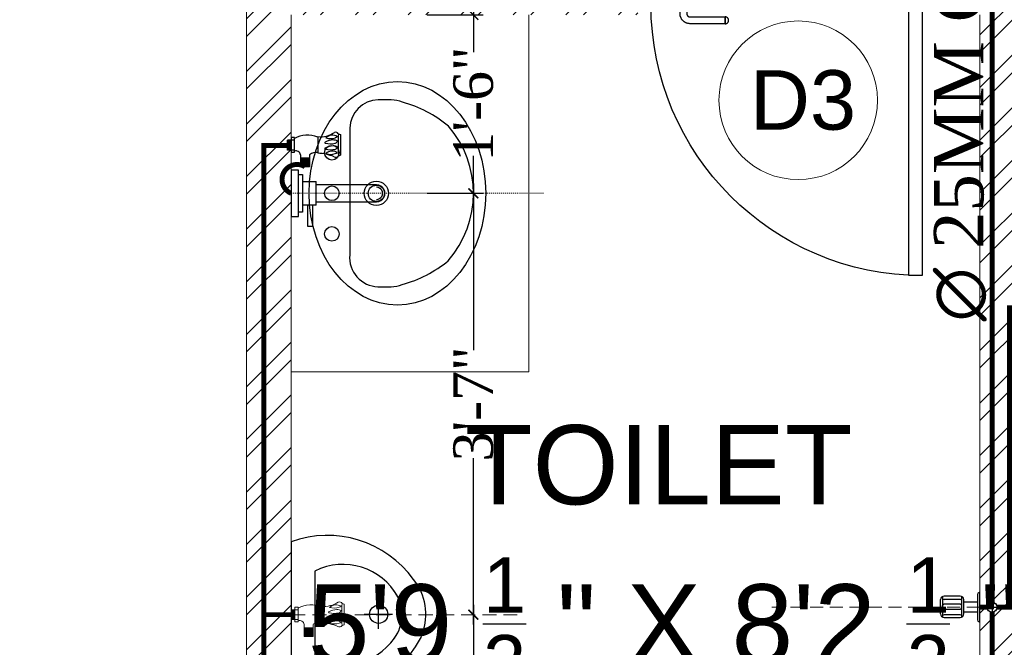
# Model space of a CAD drawing. Header units: inches. Extents: x 113025 to 158499, y 12149 to 30915.
# Tile 56 of 167: x 125159 to 125258, y 21314 to 21377. Entities that reach past the tile are written whole.
import ezdxf

# ---------------------------------------------------------------- set-up
doc = ezdxf.new("R2010")
doc.units = ezdxf.units.IN
doc.header["$MEASUREMENT"] = 0
doc.header["$PDMODE"] = 34
doc.linetypes.add('DASHED2', pattern=[0.375, 0.25, -0.125])
for name, color, linetype in [('45', 7, 'Continuous'), ('PD_025_TEXT', 61, 'Continuous'), ('PP--DIM', 7, 'Continuous'), ('THIET-BI', 21, 'Continuous')]:
    doc.layers.add(name, color=color, linetype=linetype)
for name, color, linetype, lineweight in [('CENTER', 46, 'DASHED2', 9), ('PD_BRICK WALL_115', 134, 'Continuous', 30), ('PD_DOOR', 42, 'Continuous', 25), ('PD_HATCH', 45, 'Continuous', 9), ('PL. FICTURE', 4, 'Continuous', 25), ('PP-Domestic  Cold Water Supply', 5, 'Continuous', 25), ('PP-TEXT', 7, 'Continuous', 40), ('UAV', 140, 'Continuous', 5)]:
    doc.layers.add(name, color=color, linetype=linetype, lineweight=lineweight)
doc.styles.add('MtX_Times_New_Roman', font='times.ttf')
doc.styles.get("Standard").update_dxf_attribs({"font": 'arial.ttf', "height": 6})
doc.styles.add('style1', font='arial.ttf', dxfattribs={"height": 500})
doc.styles.add('TIMES NEW ROMAN', font='times.ttf')
doc.dimstyles.new('PP-DIM', dxfattribs={"dimtxt": 4, "dimasz": 1, "dimexe": 1, "dimexo": 1, "dimgap": 0.09, "dimtad": 0, "dimdec": 0, "dimzin": 0, "dimdsep": 46, "dimlunit": 4, "dimtxsty": 'TIMES NEW ROMAN', "dimblk": 'ARCHTICK', "dimcen": 0.09, "dimdle": 1, "dimclrd": 256, "dimclre": 256, "dimclrt": 256, "dimadec": 0, "dimazin": 0, "dimtfac": 1, "dimtdec": 4, "dimtofl": 0, "dimtmove": 1, "dimatfit": 3, "dimfxl": 1, "dimtolj": 1, "dimtzin": 0, "dimlwd": -1, "dimlwe": -1, "dimarcsym": 0})

# ---------------------------------------------------------------- blocks, each defined once
blk = doc.blocks.new('door 1')
at = {"layer": 'PD_DOOR', "color": 251}
for p, q in [((160472.9, 15356.5), (160472.9, 15360.1)), ((160472.9, 15360.1), (160472.9, 15356.5)), ((160602.9, 15360.1), (160472.9, 15360.1)), ((160472.9, 15360.1), (160472.9, 15359.7)), ((160472.9, 15335.1), (160472.9, 15360.1)), ((160472.9, 15359.7), (160472.9, 15335.6)), ((160472.9, 15335.1), (160472.9, 15338.8)), ((160472.9, 15338.8), (160472.9, 15335.1)), ((159755.9, 15337.6), (159695.9, 15337.6)), ((159695.9, 15337.6), (159695.9, 15312.6)), ((159695.9, 15312.6), (159695.9, 15337.6)), ((159695.9, 15337.6), (159755.9, 15337.6)), ((159695.9, 15212.6), (159695.9, 15337.6)), ((159695.9, 15312.6), (159697.9, 15312.6)), ((159697.9, 15312.6), (159695.9, 15312.6)), ((159697.9, 15312.6), (159697.9, 15335.6)), ((159697.9, 15335.6), (159753.9, 15335.6)), ((159753.9, 15335.6), (159697.9, 15335.6)), ((159697.9, 15335.6), (159697.9, 15312.6)), ((159753.9, 15335.6), (159753.9, 15267.6)), ((159753.9, 15267.6), (159753.9, 15335.6)), ((159755.9, 15265.6), (159755.9, 15337.6)), ((159755.9, 15337.6), (159755.9, 15265.6)), ((160472.9, 15335.6), (160472.9, 15335.1)), ((160472.9, 15335.1), (160602.9, 15335.1)), ((160615.4, 15322.6), (160615.4, 15272.6)), ((160640.4, 15272.6), (160640.4, 15322.6)), ((160795.9, 15337.6), (160735.9, 15337.6)), ((160735.9, 15337.6), (160735.9, 15265.6)), ((160735.9, 15265.6), (160735.9, 15337.6)), ((160735.9, 15337.6), (160795.9, 15337.6)), ((160737.9, 15267.6), (160737.9, 15335.6)), ((160737.9, 15335.6), (160793.9, 15335.6)), ((160793.9, 15335.6), (160737.9, 15335.6)), ((160737.9, 15335.6), (160737.9, 15267.6)), ((160793.9, 15335.6), (160793.9, 15312.6)), ((160793.9, 15312.6), (160793.9, 15335.6)), ((160793.9, 15312.6), (160795.9, 15312.6)), ((160795.9, 15312.6), (160793.9, 15312.6)), ((160795.9, 15312.6), (160795.9, 15337.6)), ((160795.9, 15337.6), (160795.9, 15312.6)), ((160795.9, 15337.6), (160795.9, 15212.6)), ((159753.9, 15267.6), (159738.9, 15267.6)), ((159738.9, 15267.6), (159738.9, 15214.6)), ((159738.9, 15214.6), (159738.9, 15267.6)), ((159738.9, 15267.6), (159753.9, 15267.6)), ((159740.9, 15212.6), (159740.9, 15265.6)), ((159740.9, 15265.6), (159755.9, 15265.6)), ((159755.9, 15265.6), (159740.9, 15265.6)), ((159740.9, 15265.6), (159740.9, 15212.6)), ((160605.4, 15272.6), (160605.4, 15262.6)), ((160622.1, 15272.6), (160605.4, 15272.6)), ((160605.4, 15272.6), (160622.1, 15272.6)), ((160640.4, 15272.6), (160615.4, 15272.6)), ((160615.4, 15272.6), (160621.7, 15272.6)), ((160617.9, 15267.6), (160617.9, 15262.6)), ((160637.9, 15267.6), (160617.9, 15267.6)), ((160617.9, 15267.6), (160637.9, 15267.6)), ((160621.7, 15272.6), (160624.7, 15272.6)), ((160624.7, 15272.6), (160627.9, 15272.6)), ((160627.9, 15272.6), (160631.2, 15272.6)), ((160627.9, 15272.6), (160650.4, 15272.6)), ((160631.2, 15272.6), (160634.2, 15272.6)), ((160650.4, 15272.6), (160633.8, 15272.6)), ((160634.2, 15272.6), (160640.4, 15272.6)), ((160637.9, 15262.6), (160637.9, 15267.6)), ((160650.4, 15262.6), (160650.4, 15272.6)), ((160735.9, 15265.6), (160750.9, 15265.6)), ((160750.9, 15265.6), (160735.9, 15265.6)), ((160752.9, 15267.6), (160737.9, 15267.6)), ((160737.9, 15267.6), (160752.9, 15267.6)), ((160750.9, 15265.6), (160750.9, 15212.6)), ((160750.9, 15212.6), (160750.9, 15265.6)), ((160752.9, 15214.6), (160752.9, 15267.6)), ((160752.9, 15267.6), (160752.9, 15214.6)), ((159697.9, 15237.6), (159695.9, 15237.6)), ((159695.9, 15237.6), (159695.9, 15212.6)), ((159695.9, 15212.6), (159695.9, 15237.6)), ((159695.9, 15237.6), (159697.9, 15237.6)), ((159697.9, 15214.6), (159697.9, 15237.6)), ((159697.9, 15237.6), (159697.9, 15214.6)), ((160747.9, 15262.6), (159743.9, 15262.6)), ((159743.9, 15262.6), (159743.9, 15212.6)), ((160747.9, 15262.6), (159743.9, 15262.6)), ((159743.9, 15262.6), (159743.9, 15212.6)), ((160650.4, 15262.6), (160605.4, 15262.6)), ((160605.4, 15262.6), (160650.4, 15262.6)), ((160637.9, 15262.6), (160617.9, 15262.6)), ((160617.9, 15262.6), (160637.9, 15262.6)), ((160747.9, 15212.6), (160747.9, 15262.6)), ((160747.9, 15262.6), (160747.9, 15212.6)), ((160795.9, 15237.6), (160793.9, 15237.6)), ((160793.9, 15237.6), (160793.9, 15214.6)), ((160793.9, 15214.6), (160793.9, 15237.6)), ((160793.9, 15237.6), (160795.9, 15237.6)), ((160795.9, 15212.6), (160795.9, 15237.6)), ((160795.9, 15237.6), (160795.9, 15212.6)), ((159695.9, 15212.6), (159740.9, 15212.6)), ((159740.9, 15212.6), (159695.9, 15212.6)), ((159695.9, 15212.6), (159743.9, 15212.6)), ((159743.9, 15212.6), (159695.9, 15212.6)), ((159738.9, 15214.6), (159697.9, 15214.6)), ((159697.9, 15214.6), (159738.9, 15214.6)), ((159793.9, 15212.6), (159743.9, 15212.6)), ((159743.9, 15212.6), (159743.9, 14208.6)), ((159743.9, 15212.6), (160747.9, 15212.6)), ((159743.9, 15212.6), (159793.9, 15212.6)), ((159743.9, 15212.6), (159793.9, 15212.6)), ((159793.9, 15212.6), (159743.9, 15212.6)), ((159793.9, 14208.6), (159793.9, 15212.6)), ((159793.9, 15212.6), (160747.9, 15212.6)), ((159793.9, 15212.6), (160747.9, 15212.6)), ((160747.9, 15212.6), (159793.9, 15212.6)), ((160605.4, 15212.6), (160605.4, 15202.6)), ((160605.4, 15212.6), (160650.4, 15212.6)), ((160639.2, 15212.6), (160605.4, 15212.6)), ((160605.4, 15202.6), (160650.4, 15202.6)), ((160650.4, 15202.6), (160605.4, 15202.6)), ((160615.4, 15202.6), (160615.4, 15177.6)), ((160615.4, 15202.6), (160640.4, 15202.6)), ((160640.4, 15202.6), (160615.4, 15202.6)), ((160617.9, 15212.6), (160617.9, 15207.6)), ((160617.9, 15212.6), (160637.9, 15212.6)), ((160618.3, 15212.6), (160617.9, 15212.6)), ((160617.9, 15207.6), (160637.9, 15207.6)), ((160637.9, 15207.6), (160617.9, 15207.6)), ((160637.9, 15212.6), (160618.3, 15212.6)), ((160637.9, 15207.6), (160637.9, 15212.6)), ((160650.4, 15212.6), (160639.2, 15212.6)), ((160640.4, 15177.6), (160640.4, 15202.6)), ((160650.4, 15202.6), (160650.4, 15212.6)), ((160747.9, 15212.6), (160795.9, 15212.6)), ((160795.9, 15212.6), (160747.9, 15212.6)), ((160750.9, 15212.6), (160795.9, 15212.6)), ((160795.9, 15212.6), (160750.9, 15212.6)), ((160793.9, 15214.6), (160752.9, 15214.6)), ((160752.9, 15214.6), (160793.9, 15214.6)), ((160472.9, 15165.1), (160472.9, 15161.5)), ((160472.9, 15161.5), (160472.9, 15165.1)), ((160602.9, 15165.1), (160472.9, 15165.1)), ((160472.9, 15165.1), (160472.9, 15164.7)), ((160472.9, 15140.1), (160472.9, 15165.1)), ((160472.9, 15164.7), (160472.9, 15140.6)), ((160472.9, 15143.8), (160472.9, 15140.1)), ((160472.9, 15140.1), (160472.9, 15143.8)), ((160472.9, 15140.6), (160472.9, 15140.1)), ((160472.9, 15140.1), (160602.9, 15140.1)), ((159743.9, 14208.6), (159793.9, 14208.6))]:
    blk.add_line(p, q, dxfattribs=at)
at = {"layer": 'PD_DOOR', "color": 251, "flags": 128}
for points in [[(160460.4, 15347.6), (160460.5, 15348.1), (160460.5, 15348.6), (160460.5, 15349.1), (160460.6, 15349.6), (160460.7, 15350.1), (160460.8, 15350.6), (160460.9, 15351.1), (160461.1, 15351.6), (160461.2, 15352), (160461.4, 15352.5), (160461.6, 15353), (160461.9, 15353.4), (160462.1, 15353.9), (160462.4, 15354.3), (160462.6, 15354.7), (160462.9, 15355.1), (160463.2, 15355.5), (160463.5, 15355.9), (160463.9, 15356.3), (160464.2, 15356.6), (160464.6, 15357), (160465, 15357.3), (160465.4, 15357.6), (160465.8, 15357.9), (160466.2, 15358.2), (160466.6, 15358.4), (160467, 15358.7), (160467.5, 15358.9), (160467.9, 15359.1), (160468.4, 15359.3), (160468.9, 15359.5), (160469.4, 15359.6), (160469.8, 15359.8), (160470.3, 15359.9), (160470.8, 15360), (160471.3, 15360), (160471.8, 15360.1), (160472.3, 15360.1), (160472.8, 15360.1), (160472.9, 15360.1)], [(160472.9, 15335.1), (160472.4, 15335.2), (160471.9, 15335.2), (160471.4, 15335.2), (160470.9, 15335.3), (160470.5, 15335.4), (160470, 15335.5), (160469.5, 15335.6), (160469, 15335.8), (160468.5, 15335.9), (160468.1, 15336.1), (160467.6, 15336.3), (160467.2, 15336.6), (160466.7, 15336.8), (160466.3, 15337.1), (160465.9, 15337.3), (160465.5, 15337.6), (160465.1, 15337.9), (160464.7, 15338.2), (160464.3, 15338.6), (160464, 15338.9), (160463.6, 15339.3), (160463.3, 15339.7), (160463, 15340.1), (160462.7, 15340.5), (160462.4, 15340.9), (160462.2, 15341.3), (160461.9, 15341.8), (160461.7, 15342.2), (160461.5, 15342.7), (160461.3, 15343.1), (160461.1, 15343.6), (160461, 15344.1), (160460.8, 15344.5), (160460.7, 15345), (160460.6, 15345.5), (160460.5, 15346), (160460.5, 15346.5), (160460.5, 15347), (160460.4, 15347.5), (160460.4, 15347.6)], [(160640.4, 15322.6), (160640.4, 15324.1), (160640.3, 15325.6), (160640.2, 15327.1), (160640, 15328.6), (160639.7, 15330.1), (160639.4, 15331.6), (160639, 15333), (160638.5, 15334.4), (160638, 15335.9), (160637.5, 15337.2), (160636.9, 15338.6), (160636.2, 15340), (160635.5, 15341.3), (160634.7, 15342.6), (160633.9, 15343.8), (160633, 15345), (160632.1, 15346.2), (160631.1, 15347.4), (160630.1, 15348.5), (160629.1, 15349.5), (160628, 15350.6), (160626.8, 15351.5), (160625.7, 15352.5), (160624.4, 15353.4), (160623.2, 15354.2), (160621.9, 15355), (160620.6, 15355.7), (160619.3, 15356.4), (160617.9, 15357), (160616.5, 15357.6), (160615.1, 15358.1), (160613.7, 15358.6), (160612.2, 15359), (160610.8, 15359.3), (160609.3, 15359.6), (160607.8, 15359.8), (160606.3, 15360), (160604.8, 15360.1), (160603.3, 15360.1), (160602.9, 15360.1)], [(160602.9, 15335.1), (160603.4, 15335.1), (160603.9, 15335.1), (160604.4, 15335.1), (160604.9, 15335), (160605.4, 15334.9), (160605.9, 15334.8), (160606.4, 15334.7), (160606.9, 15334.5), (160607.3, 15334.3), (160607.8, 15334.2), (160608.3, 15334), (160608.7, 15333.7), (160609.2, 15333.5), (160609.6, 15333.2), (160610, 15333), (160610.4, 15332.7), (160610.8, 15332.4), (160611.2, 15332), (160611.6, 15331.7), (160611.9, 15331.4), (160612.2, 15331), (160612.6, 15330.6), (160612.9, 15330.2), (160613.2, 15329.8), (160613.5, 15329.4), (160613.7, 15329), (160614, 15328.5), (160614.2, 15328.1), (160614.4, 15327.6), (160614.6, 15327.2), (160614.8, 15326.7), (160614.9, 15326.2), (160615.1, 15325.7), (160615.2, 15325.3), (160615.3, 15324.8), (160615.3, 15324.3), (160615.4, 15323.8), (160615.4, 15323.3), (160615.4, 15322.8), (160615.4, 15322.6)], [(160460.4, 15152.6), (160460.5, 15153.1), (160460.5, 15153.6), (160460.5, 15154.1), (160460.6, 15154.6), (160460.7, 15155.1), (160460.8, 15155.6), (160460.9, 15156.1), (160461.1, 15156.6), (160461.2, 15157), (160461.4, 15157.5), (160461.6, 15158), (160461.9, 15158.4), (160462.1, 15158.9), (160462.4, 15159.3), (160462.6, 15159.7), (160462.9, 15160.1), (160463.2, 15160.5), (160463.5, 15160.9), (160463.9, 15161.3), (160464.2, 15161.6), (160464.6, 15162), (160465, 15162.3), (160465.4, 15162.6), (160465.8, 15162.9), (160466.2, 15163.2), (160466.6, 15163.4), (160467, 15163.7), (160467.5, 15163.9), (160467.9, 15164.1), (160468.4, 15164.3), (160468.9, 15164.5), (160469.4, 15164.6), (160469.8, 15164.8), (160470.3, 15164.9), (160470.8, 15165), (160471.3, 15165), (160471.8, 15165.1), (160472.3, 15165.1), (160472.8, 15165.1), (160472.9, 15165.1)], [(160602.9, 15140.1), (160604.4, 15140.2), (160605.9, 15140.3), (160607.4, 15140.4), (160608.9, 15140.6), (160610.4, 15140.9), (160611.9, 15141.2), (160613.3, 15141.6), (160614.7, 15142), (160616.2, 15142.5), (160617.5, 15143.1), (160618.9, 15143.7), (160620.3, 15144.4), (160621.6, 15145.1), (160622.9, 15145.9), (160624.1, 15146.7), (160625.3, 15147.6), (160626.5, 15148.5), (160627.7, 15149.5), (160628.8, 15150.5), (160629.8, 15151.5), (160630.9, 15152.6), (160631.8, 15153.8), (160632.8, 15154.9), (160633.7, 15156.1), (160634.5, 15157.4), (160635.3, 15158.7), (160636, 15160), (160636.7, 15161.3), (160637.3, 15162.7), (160637.9, 15164.1), (160638.4, 15165.5), (160638.9, 15166.9), (160639.3, 15168.3), (160639.6, 15169.8), (160639.9, 15171.3), (160640.1, 15172.8), (160640.3, 15174.2), (160640.4, 15175.7), (160640.4, 15177.2), (160640.4, 15177.6)], [(160615.4, 15177.6), (160615.4, 15177.1), (160615.4, 15176.6), (160615.4, 15176.1), (160615.3, 15175.7), (160615.2, 15175.2), (160615.1, 15174.7), (160615, 15174.2), (160614.8, 15173.7), (160614.6, 15173.2), (160614.5, 15172.8), (160614.3, 15172.3), (160614, 15171.9), (160613.8, 15171.4), (160613.5, 15171), (160613.3, 15170.6), (160613, 15170.2), (160612.7, 15169.8), (160612.3, 15169.4), (160612, 15169), (160611.7, 15168.7), (160611.3, 15168.3), (160610.9, 15168), (160610.5, 15167.7), (160610.1, 15167.4), (160609.7, 15167.1), (160609.3, 15166.9), (160608.8, 15166.6), (160608.4, 15166.4), (160607.9, 15166.2), (160607.5, 15166), (160607, 15165.8), (160606.5, 15165.7), (160606, 15165.5), (160605.6, 15165.4), (160605.1, 15165.3), (160604.6, 15165.3), (160604.1, 15165.2), (160603.6, 15165.2), (160603.1, 15165.1), (160602.9, 15165.1)], [(160472.9, 15140.1), (160472.4, 15140.2), (160471.9, 15140.2), (160471.4, 15140.2), (160470.9, 15140.3), (160470.5, 15140.4), (160470, 15140.5), (160469.5, 15140.6), (160469, 15140.8), (160468.5, 15140.9), (160468.1, 15141.1), (160467.6, 15141.3), (160467.2, 15141.6), (160466.7, 15141.8), (160466.3, 15142.1), (160465.9, 15142.3), (160465.5, 15142.6), (160465.1, 15142.9), (160464.7, 15143.2), (160464.3, 15143.6), (160464, 15143.9), (160463.6, 15144.3), (160463.3, 15144.7), (160463, 15145.1), (160462.7, 15145.5), (160462.4, 15145.9), (160462.2, 15146.3), (160461.9, 15146.8), (160461.7, 15147.2), (160461.5, 15147.7), (160461.3, 15148.1), (160461.1, 15148.6), (160461, 15149.1), (160460.8, 15149.5), (160460.7, 15150), (160460.6, 15150.5), (160460.5, 15151), (160460.5, 15151.5), (160460.5, 15152), (160460.4, 15152.5), (160460.4, 15152.6)]]:
    blk.add_lwpolyline(points, dxfattribs=at)
at = {"layer": 'PD_DOOR', "color": 251}
blk.add_arc((159743.9, 15212.6), 1004, 270, 0, dxfattribs=at)
blk = doc.blocks.new('DOOR1')
at = {"color": 251, "xscale": 0.03818181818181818, "yscale": 0.03818181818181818, "zscale": 0.03818181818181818, "rotation": 90}
blk.add_blockref('door 1', (-2370.94, -8406.75), dxfattribs=at)
blk = doc.blocks.new('LAVA1')
at = {"color": 251, "linetype": 'ByBlock'}
blk.add_lwpolyline([(-52.2, 182.6, 0.374236), (182.1, -52.2, 0.103818), (303.6, -13.9, 0.071348), (327, 1.8), (349.9, 24.6, 0.399589), (350, 123.6), (129.5, 344, 0.433457), (24.9, 350.2), (2, 327.3, 0.071348), (-13.7, 304, 0.103818)], format="xyb", close=True, dxfattribs=at)
for centre, radius in [((197.3, 338.6), 18), ((267.9, 267.8), 18), ((190.4, 190.4), 30), ((190.4, 190.4), 20), ((338.6, 197.1), 18)]:
    blk.add_circle(centre, radius, dxfattribs=at)
blk.add_ellipse((153.7, 153.7), major_axis=(194.7, -194.7), ratio=0.789646, dxfattribs=at)
blk = doc.blocks.new('A$C4B735736')
at = {"color": 251}
for p, q in [((199.8, 256), (199.8, 184)), ((157.8, 220), (235.8, 220)), ((89.8, 60), (310, 60))]:
    blk.add_line(p, q, dxfattribs=at)
blk.add_lwpolyline([(247.6, 331.1, 0.268007), (111.4, 308.7, 0.334548), (15.8, 0), (383.9, 0, 0.372324), (260.1, 326.4, 0.066802)], format="xyb", close=True, dxfattribs=at)
blk.add_circle((198.8, 221), 23, dxfattribs=at)
for centre, radius, start, end in [((199.9, 180), 100, 51.3459, 129.0618), ((231.9, 130.6), 158.7, 119.1032, 206.414), ((167.9, 130.6), 158.7, 333.586, 60.7014)]:
    blk.add_arc(centre, radius, start, end, dxfattribs=at)
blk = doc.blocks.new('FIRST FLOOR PLAN 0')
at = {"layer": 'PD_HATCH', "lineweight": 5}
h = blk.add_hatch(dxfattribs=at)
h.set_pattern_fill('ANSI32', color=251, scale=10)
h.set_pattern_definition([(45, (-550.7706, -242.3818), (-2.65165, 2.65165), []), (45, (-549.0028, -242.3818), (-2.65165, 2.65165), [])])
h.paths.add_polyline_path([(-540, -240.3), (-583.25, -240.3), (-583.25, -244.8), (-540, -244.8)])
h.paths.add_polyline_path([(-625.25, -240.3), (-668.5, -240.3), (-668.5, -244.8), (-625.25, -244.8)], flags=17)
h.paths.add_polyline_path([(-540, -323.5), (-540, -328), (-378, -328), (-378, -323.5), (-531, -323.5), (-531, -234), (-471, -234), (-471, -258), (-466.5, -258), (-466.5, -234), (-387, -234), (-387, -262), (-382.5, -262), (-382.5, -103), (-378, -103), (-378, -98.5), (-387, -98.5), (-387, -225), (-531, -225), (-531, -9), (-540, -9)])
h.paths.add_polyline_path([(-595.5, -332.937), (-591, -332.937), (-591, -328), (-582, -328), (-582, -323.5), (-668.5, -323.5), (-668.5, -168), (-745.5, -168), (-745.5, -172.5), (-673, -172.5), (-673, -323.5), (-729, -323.5), (-729, -328), (-595.5, -328)])
h = blk.add_hatch(dxfattribs=at)
h.set_pattern_fill('ANSI32', color=251, scale=10)
h.set_pattern_definition([(45, (-134142.243, -19588.7534), (-2.65165043, 2.65165043), []), (45, (-134140.475, -19588.7534), (-2.65165043, 2.65165043), [])])
h.paths.add_polyline_path([(-707.5, -220.5), (-747, -220.5), (-747, -310), (-742.5, -310), (-742.5, -225), (-707.5, -225)])
at = {"layer": 'PD_BRICK WALL_115', "color": 251, "lineweight": 5}
for p, q in [((-747, -220.5), (-747, -310)), ((-742.5, -225), (-742.5, -310))]:
    blk.add_line(p, q, dxfattribs=at)
blk.add_lwpolyline([(-729, -323.5), (-673, -323.5), (-673, -225)], dxfattribs=at)
at = {"layer": 'PD_DOOR', "color": 251, "lineweight": 5}
blk.add_circle((-691.328, -233.613), 8, dxfattribs=at)
at = {"layer": 'THIET-BI', "color": 251, "lineweight": 5}
for p in [(-718.5, -225), (-742.5, -261)]:
    blk.add_line(p, (-718.5, -261), dxfattribs=at)
at = {"layer": 'PD_DOOR', "color": 251, "ltscale": 25, "xscale": -0.7142857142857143, "yscale": 0.7142857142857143, "zscale": 0.7142857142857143, "rotation": 89.99999999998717}
blk.add_blockref('DOOR1', (-2326.976, -2332.331), dxfattribs=at)
at = {"layer": 'THIET-BI', "color": 251}
for name, p, xscale, yscale, zscale, rotation in [('LAVA1', (-722.87, -242.999), 0.04096000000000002, 0.04096000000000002, 0.04096000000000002, 134.9999999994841), ('A$C4B735736', (-742.5, -277.504), 0.04000000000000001, 0.04000000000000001, 0.04000000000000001, 270)]:
    blk.add_blockref(name, p, dxfattribs=dict(at, xscale=xscale, yscale=yscale, zscale=zscale, rotation=rotation))
at = {"layer": 'PD_025_TEXT', "color": 251, "insert": (-769.892, -266.375), "char_height": 8, "width": 128.49522, "attachment_point": 1, "style": 'style1'}
blk.add_mtext('\\A1;\\pi44.93;TOILET\\P\\pi29.084;5\'9 {\\H0.7x;\\S1/2;} " X 8\'2 {\\H0.7x;\\S1/2;} "', dxfattribs=at)
at = {"layer": 'PD_DOOR', "color": 251, "insert": (-696.196, -230.58), "char_height": 6, "width": 47.14184, "attachment_point": 1}
blk.add_mtext('D3', dxfattribs=at)
blk = doc.blocks.new('PP-SINGLE TAP BASIN')
at = {"layer": 'CENTER', "linetype": 'DASHED2'}
blk.add_line((457.2, 0), (0, 0), dxfattribs=at)
at = {"layer": 'PL. FICTURE', "color": 4}
for p, q in [((-6.8, 78.4), (-6.8, 96.4)), ((5.8, 96.4), (-6.8, 96.4)), ((-5.6, 96.4), (-5.6, 78.4)), ((-4.5, 96.4), (-4.5, 78.4)), ((-3.4, 96.4), (-3.4, 78.4)), ((-2.3, 96.4), (-2.3, 78.4)), ((-1.1, 96.4), (-1.1, 78.4)), ((0, 101), (0, 74.4)), ((5.9, 101), (0, 101)), ((5.9, 74.4), (5.9, 101)), ((48.4, 102.8), (48.4, 72.7)), ((89.4, 106.7), (89.4, 69.2)), ((-6.8, 87.4), (0, 87.4)), ((0, 78.4), (-6.8, 78.4)), ((5.9, 78.4), (-6.8, 78.4)), ((0, 74.4), (5.9, 74.4)), ((17.1, 69.9), (17.1, 48.2)), ((33.2, 63.9), (17.1, 63.9)), ((33.2, 61.9), (17.1, 61.9)), ((33.2, 60), (17.1, 60)), ((33.2, 58), (17.1, 58)), ((33.2, 56), (17.1, 56)), ((33.2, 54.1), (17.1, 54.1)), ((33.2, 70), (33.2, 48.2)), ((33.2, 52.1), (17.1, 52.1)), ((33.2, 50.1), (17.1, 50.1)), ((33.2, 50.1), (17.1, 50.1)), ((33.2, 48.2), (17.1, 48.2))]:
    blk.add_line(p, q, dxfattribs=at)
at = {"layer": 'PL. FICTURE'}
for p, q in [((20.4, 21.2), (45.4, 21.2)), ((45.4, -21.2), (45.4, 21.2)), ((154.8, 15.2), (45.4, 15.2)), ((45.4, -15.2), (154.8, -15.2)), ((45.4, -21.2), (20.4, -21.2))]:
    blk.add_line(p, q, dxfattribs=at)
at = {"layer": 'PL. FICTURE', "linetype": 'Continuous'}
blk.add_lwpolyline([(0, 41.7), (0, -41.7), (13.1, -41.7), (13.1, 41.7)], close=True, dxfattribs=at)
at = {"layer": 'PL. FICTURE'}
for points in [[(13.1, 34.2), (20.4, 34.2), (20.4, -34.2), (13.1, -34.2)], [(39.4, -21.2), (29.4, -21.2), (29.4, -59.4), (39.4, -59.4)]]:
    blk.add_lwpolyline(points, close=True, dxfattribs=at)
at = {"layer": 'PL. FICTURE', "color": 4}
for centre, radius, start, end in [((53.5, 146.8), 44.3, 263.3195, 304.5359), ((80.6, 104.9), 5.77, 31.4335, 109.9133), ((439.5, 88.1), 354.5, 176.8113, 183.3087), ((91.4, 120.6), 14, 245.192, 261.5484), ((29.4, 60.7), 45, 64.9956, 121.5797), ((62.1, 91.8), 0.911, 112.3068, 247.6932), ((76.3, 68.5), 28.2, 90.6273, 120.998), ((71.2, 123.1), 33.5, 253.6094, 285.3435), ((74.6, 88.1), 17.1, 57.6622, 132.7666), ((71.4, 124.1), 24.9, 250.2963, 290.4807), ((75.8, 75.8), 20.9, 66.6687, 89.4909), ((78.9, 107.8), 7.06, 279.3347, 312.6985), ((77.3, 97.5), 7.26, 292.6508, 339.7025), ((8.4, 67.9), 8.91, 13.5129, 106.5185), ((46.7, 49.8), 24.3, 86.0586, 123.9894), ((43.9, -19.2), 92, 68.3225, 87.2128), ((62.1, 81.1), 0.911, 112.3068, 247.6932), ((76.3, 57.8), 28.2, 90.6273, 120.998), ((71.2, 112.4), 33.5, 253.6094, 285.3435), ((74.5, 59.5), 17.1, 57.6622, 132.7666), ((71.3, 95.5), 24.9, 250.2963, 290.4807), ((75.8, 65.1), 20.9, 66.6687, 89.4909), ((78.8, 79.2), 7.06, 279.3347, 312.6985), ((77.3, 86.8), 7.26, 292.6508, 339.7025), ((81.1, 70.7), 5.39, 233.9467, 326.4616), ((83.8, 77.9), 10.3, 279.9211, 302.8376)]:
    blk.add_arc(centre, radius, start, end, dxfattribs=at)
at = {"layer": 'PL. FICTURE'}
for radius in [15.2, 15.2, 11]:
    blk.add_arc((154.8, 0), radius, 270, 90, dxfattribs=at)
blk = doc.blocks.new('BIB COCK-PP')
at = {"layer": 'CENTER', "ltscale": 5}
blk.add_line((0, 0), (19.94, 0), dxfattribs=at)
at = {"layer": 'PL. FICTURE', "ltscale": 12}
for p, q in [((0, 1.392), (0, -1.392)), ((0, 1.392), (0.064, 1.392)), ((0.235, -1.221), (0.235, 1.221)), ((3.418, 0.986), (1.884, 0.986)), ((0.235, 0.475), (1.543, 0.475)), ((1.543, 0.645), (1.543, -0.72)), ((1.714, 0.941), (1.713, -1.015)), ((1.735, 0.063), (1.884, 0.219)), ((1.735, 0.063), (1.736, -0.161)), ((1.884, 0.725), (3.418, 0.725)), ((1.884, 0.219), (3.418, 0.219)), ((3.418, 0.219), (3.568, 0.06)), ((3.568, 0.06), (3.567, -0.161)), ((3.589, -1.015), (3.589, 0.941)), ((3.76, 0.645), (3.76, -0.72)), ((0.235, -0.475), (1.543, -0.475)), ((1.736, -0.161), (1.884, -0.316)), ((3.418, -0.316), (1.884, -0.316)), ((1.884, -0.725), (3.418, -0.725)), ((3.567, -0.161), (3.418, -0.316)), ((0, -1.392), (0.064, -1.392)), ((1.884, -1.061), (3.418, -1.061))]:
    blk.add_line(p, q, dxfattribs=at)
for centre, radius, start, end in [((0.064, 1.221), 0.171, 359.99517, 89.99517), ((1.884, 0.645), 0.341, 89.99517, 179.99561), ((3.418, 0.645), 0.341, 359.99517, 89.99517), ((1.884, 0.895), 0.171, 179.99517, 269.99517), ((3.418, 0.895), 0.171, 270.00483, 0.00483), ((1.884, -0.72), 0.341, 179.99561, 269.99517), ((1.884, -0.896), 0.171, 90.00483, 180.00483), ((3.418, -0.72), 0.341, 269.99517, 359.99517), ((3.418, -0.896), 0.171, 359.99517, 89.99517), ((0.064, -1.221), 0.171, 269.99517, 359.99517)]:
    blk.add_arc(centre, radius, start, end, dxfattribs=at)
blk = doc.blocks.new('STOP COCK')
at = {"layer": 'PL. FICTURE', "color": 40, "lineweight": 30, "ltscale": 0.25}
for p, q in [((-31.2, 0), (31.2, 0)), ((0, -31.2), (0, 31.2))]:
    blk.add_line(p, q, dxfattribs=at)
blk.add_circle((0, 0), 16, dxfattribs=at)
blk = doc.blocks.new('URINAL AV-PP')
at = {"layer": 'CENTER', "ltscale": 5}
blk.add_line((0, 0.329), (0, -19.611), dxfattribs=at)
at = {"layer": 'UAV'}
for p, q in [((-0.661, -0.286), (-0.661, 0)), ((-0.661, 0), (0.632, 0)), ((-0.437, 0), (-0.438, -0.285)), ((-0.437, 0.329), (-0.437, 0)), ((0.437, 0.329), (-0.437, 0.329)), ((0.437, 0.274), (-0.437, 0.274)), ((0.437, 0.219), (-0.437, 0.219)), ((0.437, 0.165), (-0.437, 0.165)), ((0.437, 0.11), (-0.437, 0.11)), ((0.437, 0.055), (-0.437, 0.055)), ((0, 0.329), (0, 0)), ((0.437, -0.001), (0.437, 0.329)), ((0.632, 0), (0.632, -0.286)), ((0.632, -0.286), (-0.661, -0.286)), ((0.437, -0.001), (0.437, -0.286)), ((0.85, -0.832), (1.911, -0.832)), ((1.145, -1.617), (1.145, -0.832)), ((1.199, -1.617), (1.199, -0.832)), ((1.253, -1.617), (1.253, -0.832)), ((1.308, -1.617), (1.308, -0.832)), ((1.363, -1.617), (1.363, -0.832)), ((1.418, -1.617), (1.418, -0.832)), ((1.473, -1.617), (1.473, -0.832)), ((1.527, -1.617), (1.527, -0.832)), ((1.582, -1.617), (1.582, -0.832)), ((1.637, -1.617), (1.637, -0.832)), ((1.692, -1.617), (1.692, -0.832)), ((1.746, -1.617), (1.746, -0.832)), ((1.801, -1.617), (1.801, -0.832)), ((1.856, -1.617), (1.856, -0.832)), ((1.911, -1.617), (1.911, -0.832)), ((0.849, -1.617), (1.911, -1.617)), ((-0.749, -2.357), (0.715, -2.359)), ((-0.942, -4.354), (0.887, -4.356))]:
    blk.add_line(p, q, dxfattribs=at)
for centre, radius, start, end in [((1.301, -1.432), 2.19, 148.42026, 205.00436), ((0.951, -0.41), 0.434, 163.48148, 256.48707), ((1.829, -2.278), 1.182, 146.01056, 183.94142), ((-2.893, -2.609), 2.159, 325.46408, 6.68054), ((5.191, -2.141), 4.481, 182.78722, 201.67747), ((-0.037, -3.634), 0.833, 137.23343, 212.33775), ((-1.79, -3.477), 1.213, 339.5193, 19.70367), ((0.922, -3.719), 1.376, 149.00196, 179.37266), ((-0.216, -3.027), 0.0444, 22.3068, 157.6932), ((-1.739, -3.47), 1.63, 344.6565, 16.39064), ((1.443, -3.719), 1.376, 149.00196, 179.37266), ((0.305, -3.027), 0.0444, 22.3068, 157.6932), ((-1.219, -3.47), 1.63, 344.6565, 16.39064), ((1.356, -3.628), 0.833, 137.23343, 212.33775), ((-0.397, -3.471), 1.213, 339.5193, 19.70367), ((-0.851, -3.928), 0.281, 160.08667, 238.56649), ((-0.037, -21.409), 17.268, 86.69134, 93.18874), ((-1.618, -4.455), 0.684, 8.45165, 24.80798), ((-0.993, -3.846), 0.344, 317.30146, 350.66528), ((0.563, -3.695), 1.016, 180.50914, 203.3313), ((-0.493, -3.765), 0.353, 290.29752, 337.34923), ((1.083, -3.695), 1.016, 180.50914, 203.3313), ((0.028, -3.765), 0.353, 290.29752, 337.34923), ((0.4, -3.84), 0.344, 317.30146, 350.66528), ((0.464, -4.083), 0.504, 327.16237, 350.0789), ((0.815, -3.951), 0.263, 303.53841, 36.05325)]:
    blk.add_arc(centre, radius, start, end, dxfattribs=at)
blk = doc.blocks.new('_ArchTick')
at = {"color": 0, "linetype": 'ByBlock', "const_width": 0.15}
blk.add_lwpolyline([(-0.5, -0.5), (0.5, 0.5)], dxfattribs=at)
blk = doc.blocks.new('*D693')
at = {"layer": 'Defpoints', "color": 0, "transparency": 16777216}
for p in [(125199.05, 21377.603), (125204.711, 21377.603), (125199.05, 21359.603)]:
    blk.add_point(p, dxfattribs=at)
at = {"layer": 'PP--DIM', "ltscale": 12, "transparency": 16777216}
for p, q in [((125204.711, 21378.603), (125204.711, 21373.825)), ((125200.05, 21377.603), (125205.711, 21377.603)), ((125204.711, 21358.603), (125204.711, 21363.381)), ((125200.05, 21359.603), (125205.711, 21359.603))]:
    blk.add_line(p, q, dxfattribs=at)
at = {"layer": 'PP--DIM', "transparency": 16777216}
for p, rotation in [((125204.711, 21377.603), 90), ((125204.711, 21359.603), 270)]:
    blk.add_blockref('_ArchTick', p, dxfattribs=dict(at, rotation=rotation))
at = {"layer": 'PP--DIM', "transparency": 16777216, "insert": (125204.711, 21368.603), "char_height": 4, "attachment_point": 5, "rotation": 90, "style": 'TIMES NEW ROMAN'}
blk.add_mtext('\\A1;1\'-6"', dxfattribs=at)
blk = doc.blocks.new('*D694')
at = {"layer": 'Defpoints', "color": 0, "transparency": 16777216}
for p in [(125199.05, 21359.603), (125204.711, 21317.101), (125204.711, 21317.101)]:
    blk.add_point(p, dxfattribs=at)
at = {"layer": 'PP--DIM', "ltscale": 12, "transparency": 16777216}
for p, q in [((125204.711, 21360.603), (125204.711, 21343.8)), ((125200.05, 21359.603), (125205.711, 21359.603)), ((125204.711, 21316.101), (125204.711, 21332.904)), ((125205.711, 21317.101), (125205.711, 21317.101))]:
    blk.add_line(p, q, dxfattribs=at)
at = {"layer": 'PP--DIM', "transparency": 16777216}
for p, rotation in [((125204.711, 21359.603), 90), ((125204.711, 21317.101), 270)]:
    blk.add_blockref('_ArchTick', p, dxfattribs=dict(at, rotation=rotation))
at = {"layer": 'PP--DIM', "transparency": 16777216, "insert": (125204.711, 21338.352), "char_height": 4, "attachment_point": 5, "rotation": 90, "style": 'TIMES NEW ROMAN'}
blk.add_mtext('\\A1;3\'-7"', dxfattribs=at)
blk = doc.blocks.new('*D695')
at = {"layer": 'Defpoints', "color": 0, "transparency": 16777216}
for p in [(125204.711, 21317.101), (125200.155, 21292.981), (125204.711, 21292.981)]:
    blk.add_point(p, dxfattribs=at)
at = {"layer": 'PP--DIM', "ltscale": 12, "transparency": 16777216}
for p, q in [((125204.711, 21318.101), (125204.711, 21306.951)), ((125203.711, 21317.101), (125203.711, 21317.101)), ((125204.711, 21291.981), (125204.711, 21303.131)), ((125201.155, 21292.981), (125205.711, 21292.981))]:
    blk.add_line(p, q, dxfattribs=at)
at = {"layer": 'PP--DIM', "transparency": 16777216}
for p, rotation in [((125204.711, 21317.101), 90), ((125204.711, 21292.981), 270)]:
    blk.add_blockref('_ArchTick', p, dxfattribs=dict(at, rotation=rotation))
at = {"layer": 'PP--DIM', "transparency": 16777216, "insert": (125204.711, 21305.041), "char_height": 4, "attachment_point": 5, "rotation": 90, "style": 'TIMES NEW ROMAN'}
blk.add_mtext("\\A1;2'", dxfattribs=at)

msp = doc.modelspace()

# ---------------------------------------------------------------- linework, layer by layer
at = {"layer": 'PP-Domestic  Cold Water Supply'}
msp.add_lwpolyline([(125257.051, 21395.704, 0.5, 0.5, 0), (125257.051, 21318.362, 0.5, 0.5, 0)], format="xyseb", dxfattribs=at)
at = {"layer": 'PP-Domestic  Cold Water Supply', "const_width": 0.5}
for points in [[(125257.051, 21317.362), (125257.051, 21276.887), (125200.155, 21276.887), (125200.155, 21292.981), (125183.576, 21292.981), (125183.576, 21364.42), (125185.942, 21364.42)], [(125257.551, 21317.862), (125258.804, 21317.862), (125258.804, 21348.043), (125259.988, 21348.043)], [(125186.32, 21317.105), (125183.576, 21317.105)], [(125255.819, 21317.862), (125256.551, 21317.862)]]:
    msp.add_lwpolyline(points, dxfattribs=at)
msp.add_lwpolyline([(125187.718, 21362.285, 1.08023), (125186.32, 21359.603)], format="xyb", dxfattribs=at)

# ---------------------------------------------------------------- block references
at = {"color": 251}
msp.add_blockref('FIRST FLOOR PLAN 0', (125928.819, 21602.603), dxfattribs=at)
at = {"layer": '45', "xscale": 0.03125066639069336, "yscale": 0.03125066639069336, "zscale": 0.03125066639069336, "rotation": 270}
msp.add_blockref('STOP COCK', (125257.051, 21317.862), dxfattribs=at)
at = {"layer": 'PL. FICTURE'}
for name, p, xscale, yscale, zscale, rotation in [('PP-SINGLE TAP BASIN', (125186.32, 21359.603), 0.05568956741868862, 0.05568956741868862, 0.05568956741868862, 359.9999999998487), ('BIB COCK-PP', (125255.819, 21317.862), 1.053218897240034, 1.053218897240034, 1.053218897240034, 179.9934312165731), ('URINAL AV-PP', (125186.696, 21317.101), -1.1436951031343, 1.1436951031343, 1.1436951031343, 89.99999999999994)]:
    msp.add_blockref(name, p, dxfattribs=dict(at, xscale=xscale, yscale=yscale, zscale=zscale, rotation=rotation))

# ---------------------------------------------------------------- texts
at = {"layer": 'PP-TEXT', "style": 'MtX_Times_New_Roman'}
msp.add_text('∅ 25MM CWS ', height=5, rotation=90, dxfattribs=at).set_placement((125256.184, 21346.683))

# ---------------------------------------------------------------- dimensions: what is measured, and where the dimension line sits
at = {"layer": 'PP--DIM', "ltscale": 12}
dim = msp.add_aligned_dim(p1=(125199.05, 21359.603), p2=(125199.05, 21377.603), distance=-5.661, dimstyle='PP-DIM', override={"dimblk": 'ArchTick'}, dxfattribs=at)
dim.commit()
dim.dimension.update_dxf_attribs({"geometry": '*D693', "text_midpoint": (125204.711, 21368.603)})
for base, p1, p2, picture, middle in [((125204.711, 21317.101), (125199.05, 21359.603), (125204.711, 21317.101), '*D694', (125204.711, 21338.352)), ((125204.711, 21292.981), (125204.711, 21317.101), (125200.155, 21292.981), '*D695', (125204.711, 21305.041))]:
    dim = msp.add_linear_dim(base=base, p1=p1, p2=p2, angle=90, dimstyle='PP-DIM', override={"dimblk": 'ArchTick'}, dxfattribs=at)
    dim.commit()
    dim.dimension.update_dxf_attribs({"geometry": picture, "text_midpoint": middle})

doc.saveas('drawing.dxf')
